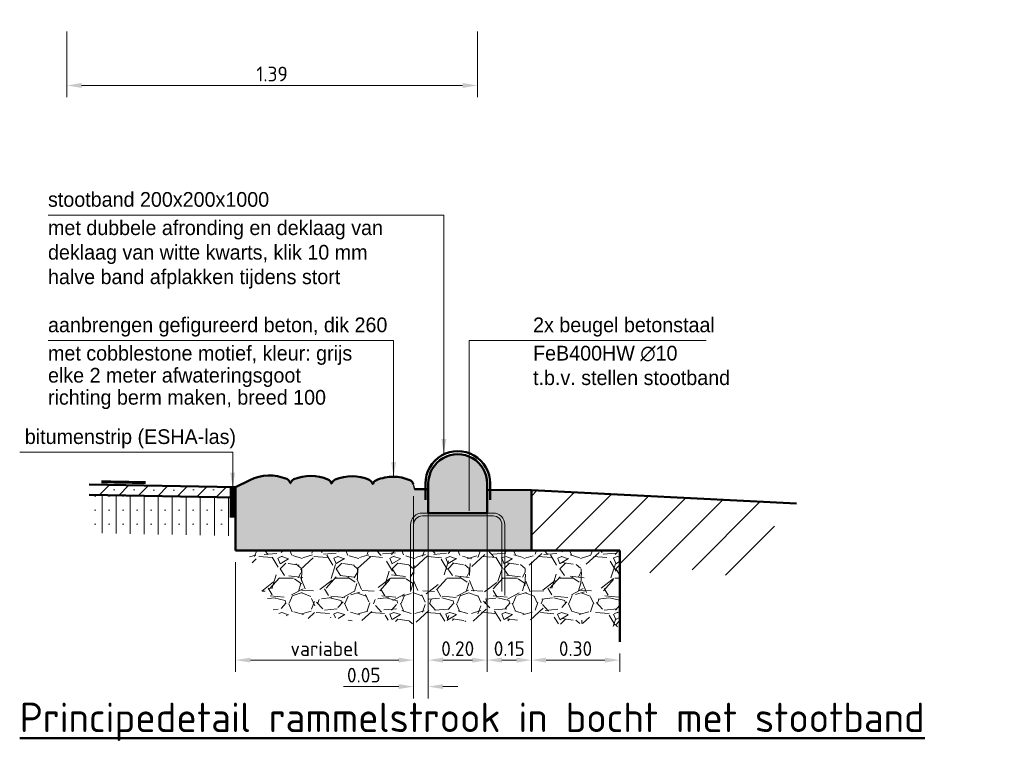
# Model space of a CAD drawing. Header units: metres. Extents: x -699 to 2316, y -1199 to 781.
# Tile 181 of 256: x -0.25 to 3.09, y -53.26 to -50.81. Entities that reach past the tile are written whole.
import ezdxf

# ---------------------------------------------------------------- set-up
doc = ezdxf.new("R2010")
doc.units = ezdxf.units.M
doc.header["$PDMODE"] = 1
for name, color, linetype, lineweight in [('N-WE-VH-KANTVERHARDING-GD', 210, 'Continuous', 50), ('X-XX-AL-A-GS', 253, 'Continuous', 18), ('X-XX-AL-A-ZW', 8, 'Continuous', 18), ('X-XX-AL-M', 7, 'Continuous', 18), ('X-XX-AL-T25', 7, 'Continuous', 25), ('X-XX-AL-T50', 130, 'Continuous', 50)]:
    doc.layers.add(name, color=color, linetype=linetype, lineweight=lineweight)
doc.styles.add('NLCS-ISO', font='NLCS-ISO.ttf')
doc.styles.add('NLCS-ISO-M20-T25', font='NLCS-ISO.ttf', dxfattribs={"height": 0.05})
doc.styles.add('rtw_iso', font='iso-rtw.shx')
doc.dimstyles.new('NLCS-M20-T25-PIJL_A_L2_H1', dxfattribs={"dimscale": 0.02, "dimtxt": 2.5, "dimasz": 2.5, "dimexe": 2, "dimexo": 2, "dimgap": 0.7, "dimtad": 1, "dimzin": 0, "dimdsep": 46, "dimtxsty": 'NLCS-ISO-M20-T25', "dimcen": 0, "dimdle": 2, "dimclrd": 256, "dimclre": 256, "dimclrt": 256, "dimadec": 1, "dimazin": 0, "dimtfac": 1, "dimtdec": 3, "dimtofl": 0, "dimtmove": 0, "dimatfit": 3, "dimfxl": 2, "dimtfillclr": 256, "dimtolj": 1, "dimtzin": 0, "dimlwd": -1, "dimlwe": -1, "dimarcsym": 0})

# ---------------------------------------------------------------- blocks, each defined once
blk = doc.blocks.new('RTW-L_ARR')
at = {"color": 0, "linetype": 'ByBlock', "lineweight": 18}
blk.add_solid([(-1, 0.1666666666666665), (-1, -0.1666666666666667), (0, 0)], dxfattribs=at)
blk = doc.blocks.new('*D982')
at = {"layer": 'Defpoints', "color": 0, "transparency": 16777216}
for p in [(1.088497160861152, -52.42453999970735), (0.484367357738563, -52.60947688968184), (0.4843673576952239, -52.98175691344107)]:
    blk.add_point(p, dxfattribs=at)
at = {"layer": 'X-XX-AL-M', "transparency": 16777216}
for p, q in [((1.088497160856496, -52.46453999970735), (1.088497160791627, -53.0217569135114)), ((0.4843673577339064, -52.64947688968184), (0.4843673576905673, -53.02175691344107)), ((1.038497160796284, -52.98175691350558), (0.5343673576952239, -52.98175691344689))]:
    blk.add_line(p, q, dxfattribs=at)
for points in [[(0.534367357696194, -52.97342358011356), (0.5343673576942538, -52.99009024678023), (0.4843673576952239, -52.98175691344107)], [(1.038497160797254, -52.97342358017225), (1.038497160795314, -52.99009024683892), (1.088497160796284, -52.9817569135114)]]:
    blk.add_solid(points, dxfattribs=at)
at = {"layer": 'X-XX-AL-M', "transparency": 16777216, "insert": (0.7864322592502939, -52.94275691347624), "char_height": 0.05, "attachment_point": 5, "rotation": 359.9999999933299, "style": 'NLCS-ISO-M20-T25'}
blk.add_mtext('\\A1;variabel', dxfattribs=at)
blk = doc.blocks.new('*D983')
at = {"layer": 'Defpoints', "color": 0, "transparency": 16777216}
for p in [(1.138497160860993, -52.40101226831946), (1.338497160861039, -52.40309007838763), (1.338497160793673, -52.98175691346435)]:
    blk.add_point(p, dxfattribs=at)
at = {"layer": 'X-XX-AL-M', "transparency": 16777216}
for p, q in [((1.138497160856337, -52.44101226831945), (1.138497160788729, -53.02175691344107)), ((1.338497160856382, -52.44309007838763), (1.338497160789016, -53.02175691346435)), ((1.188497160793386, -52.98175691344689), (1.288497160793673, -52.98175691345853))]:
    blk.add_line(p, q, dxfattribs=at)
for points in [[(1.188497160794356, -52.97342358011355), (1.188497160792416, -52.99009024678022), (1.138497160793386, -52.98175691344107)], [(1.288497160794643, -52.9734235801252), (1.288497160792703, -52.99009024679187), (1.338497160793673, -52.98175691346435)]]:
    blk.add_solid(points, dxfattribs=at)
at = {"layer": 'X-XX-AL-M', "transparency": 16777216, "insert": (1.238497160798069, -52.94275691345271), "char_height": 0.05, "attachment_point": 5, "rotation": 359.9999999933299, "style": 'NLCS-ISO-M20-T25'}
blk.add_mtext('\\A1;0.20', dxfattribs=at)
blk = doc.blocks.new('*D984')
at = {"layer": 'Defpoints', "color": 0, "transparency": 16777216}
for p in [(1.338497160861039, -52.40309007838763), (1.488497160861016, -52.60756248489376), (1.338497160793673, -52.98175691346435)]:
    blk.add_point(p, dxfattribs=at)
at = {"layer": 'X-XX-AL-M', "transparency": 16777216}
for p, q in [((1.338497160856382, -52.44309007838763), (1.338497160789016, -53.02175691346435)), ((1.488497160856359, -52.64756248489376), (1.488497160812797, -53.02175691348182)), ((1.438497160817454, -52.98175691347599), (1.388497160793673, -52.98175691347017))]:
    blk.add_line(p, q, dxfattribs=at)
for points in [[(1.388497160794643, -52.97342358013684), (1.388497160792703, -52.9900902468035), (1.338497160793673, -52.98175691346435)], [(1.438497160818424, -52.97342358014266), (1.438497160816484, -52.99009024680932), (1.488497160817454, -52.98175691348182)]]:
    blk.add_solid(points, dxfattribs=at)
at = {"layer": 'X-XX-AL-M', "transparency": 16777216, "insert": (1.413497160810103, -52.94275691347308), "char_height": 0.05, "attachment_point": 5, "rotation": 359.9999999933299, "style": 'NLCS-ISO-M20-T25'}
blk.add_mtext('\\A1;0.15', dxfattribs=at)
blk = doc.blocks.new('*D985')
at = {"layer": 'Defpoints', "color": 0, "transparency": 16777216}
for p in [(1.488497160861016, -52.60756248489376), (1.788497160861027, -52.91936105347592), (1.788497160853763, -52.98175691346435)]:
    blk.add_point(p, dxfattribs=at)
at = {"layer": 'X-XX-AL-M', "transparency": 16777216}
for p, q in [((1.488497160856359, -52.64756248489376), (1.488497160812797, -53.02175691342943)), ((1.788497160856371, -52.95936105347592), (1.788497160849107, -53.02175691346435)), ((1.538497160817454, -52.98175691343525), (1.738497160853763, -52.98175691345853))]:
    blk.add_line(p, q, dxfattribs=at)
for points in [[(1.538497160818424, -52.97342358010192), (1.538497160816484, -52.99009024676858), (1.488497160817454, -52.98175691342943)], [(1.738497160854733, -52.9734235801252), (1.738497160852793, -52.99009024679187), (1.788497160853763, -52.98175691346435)]]:
    blk.add_solid(points, dxfattribs=at)
at = {"layer": 'X-XX-AL-M', "transparency": 16777216, "insert": (1.638497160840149, -52.94275691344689), "char_height": 0.05, "attachment_point": 5, "rotation": 359.9999999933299, "style": 'NLCS-ISO-M20-T25'}
blk.add_mtext('\\A1;0.30', dxfattribs=at)
blk = doc.blocks.new('*D986')
at = {"layer": 'Defpoints', "color": 0, "transparency": 16777216}
for p in [(1.088497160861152, -52.38453999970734), (1.138497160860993, -52.40101226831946), (1.08849716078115, -53.07175691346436)]:
    blk.add_point(p, dxfattribs=at)
at = {"layer": 'X-XX-AL-M', "transparency": 16777216}
for p, q in [((1.088497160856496, -52.42453999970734), (1.088497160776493, -53.11175691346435)), ((1.138497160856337, -52.44101226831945), (1.138497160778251, -53.11175691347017)), ((1.03849716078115, -53.07175691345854), (0.8504971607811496, -53.07175691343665)), ((1.188497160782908, -53.07175691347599), (1.238497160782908, -53.07175691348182))]:
    blk.add_line(p, q, dxfattribs=at)
for points in [[(1.03849716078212, -53.0634235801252), (1.03849716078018, -53.08009024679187), (1.08849716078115, -53.07175691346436)], [(1.188497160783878, -53.06342358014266), (1.188497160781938, -53.08009024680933), (1.138497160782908, -53.07175691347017)]]:
    blk.add_solid(points, dxfattribs=at)
at = {"layer": 'X-XX-AL-M', "transparency": 16777216, "insert": (0.9194971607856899, -53.03275691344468), "char_height": 0.05, "attachment_point": 5, "rotation": 359.9999999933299, "style": 'NLCS-ISO-M20-T25'}
blk.add_mtext('\\A1;0.05', dxfattribs=at)
blk = doc.blocks.new('*D1935')
at = {"layer": 'Defpoints', "color": 0, "transparency": 16777216}
for p in [(-0.08890879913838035, -50.80642408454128), (1.305136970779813, -50.80642408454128), (1.305136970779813, -51.0298730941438)]:
    blk.add_point(p, dxfattribs=at)
at = {"layer": 'X-XX-AL-M', "transparency": 16777216}
for p, q in [((-0.08890879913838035, -50.84642408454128), (-0.08890879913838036, -51.06987309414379)), ((1.305136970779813, -50.84642408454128), (1.305136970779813, -51.06987309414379)), ((-0.03890879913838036, -51.0298730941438), (1.255136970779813, -51.0298730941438))]:
    blk.add_line(p, q, dxfattribs=at)
for points in [[(-0.03890879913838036, -51.02153976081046), (-0.03890879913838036, -51.03820642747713), (-0.08890879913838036, -51.0298730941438)], [(1.255136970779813, -51.02153976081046), (1.255136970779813, -51.03820642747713), (1.305136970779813, -51.0298730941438)]]:
    blk.add_solid(points, dxfattribs=at)
at = {"layer": 'X-XX-AL-M', "transparency": 16777216, "insert": (0.6081140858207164, -50.99087309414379), "char_height": 0.05, "attachment_point": 5, "style": 'NLCS-ISO-M20-T25'}
blk.add_mtext('\\A1;1.39', dxfattribs=at)

msp = doc.modelspace()

# ---------------------------------------------------------------- hatches: boundary and pattern name
at = {"layer": 'X-XX-AL-A-GS', "linetype": 'Continuous'}
h = msp.add_hatch(color=254, dxfattribs=at)
edge = h.paths.add_edge_path()
edge.add_line((1.338704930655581, -52.38309115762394), (1.338497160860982, -52.40309007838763))
edge.add_line((1.338497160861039, -52.40309007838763), (1.138507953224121, -52.40101238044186))
edge.add_line((1.138507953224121, -52.40101238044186), (1.13871572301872, -52.38101345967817))
edge.add_arc((1.238710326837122, -52.38205230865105), 0.1, 359.40477267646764, 539.4047726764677, ccw=False)
msp.add_hatch(color=254, dxfattribs=at).paths.add_polyline_path([(1.488497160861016, -52.40464843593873), (1.488497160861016, -52.60947688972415), (0.484367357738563, -52.60947688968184), (0.4843673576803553, -52.5744867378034), (0.484367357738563, -52.49949517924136), (0.4843673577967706, -52.42950221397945), (0.484367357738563, -52.39450713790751), (0.5323770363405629, -52.37050229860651, -0.2190890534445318), (0.6577443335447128, -52.36645339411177, -0.2320964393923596), (0.6693034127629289, -52.37975014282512, 0.7500202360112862), (0.6709026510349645, -52.37978898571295, -0.2215832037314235), (0.6823480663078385, -52.36735870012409, -0.199999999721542), (0.7977316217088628, -52.36785326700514, -0.2320964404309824), (0.8092907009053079, -52.3811500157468, 0.7500202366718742), (0.810889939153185, -52.38118885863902, -0.2215832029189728), (0.82233535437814, -52.3687585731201, -0.2000000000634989), (0.9377189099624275, -52.36925313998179, -0.2320964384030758), (0.9492779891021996, -52.38254988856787, 0.7500202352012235), (0.9508772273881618, -52.38258873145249, -0.2215832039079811), (0.962322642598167, -52.37015844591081, -0.1012917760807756), (1.021413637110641, -52.35887923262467, -0.0941015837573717), (1.076132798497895, -52.37062385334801, -0.2320964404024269), (1.087691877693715, -52.38392060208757), (1.09210123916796, -52.40053025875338)])
at = {"layer": 'X-XX-AL-A-GS'}
h = msp.add_hatch(dxfattribs=at)
h.set_pattern_fill('VD-SMAB', color=256, scale=0.5079999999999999, angle=-14.90447471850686, style=0, pattern_type=2)
h.set_pattern_definition([(45.00000000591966, (231.4933439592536, 203.6343574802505), (-0.03367596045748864, 0.03367596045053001), []), (45.00000000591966, (231.5270199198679, 203.6343574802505), (-0.03367596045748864, 0.03367596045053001), [0, -0.04762499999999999])])
h.paths.add_polyline_path([(0.0247027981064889, -52.38598828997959), (0.4843673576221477, -52.3945071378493), (0.4843673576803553, -52.42950221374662), (0.0247027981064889, -52.42098336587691)])
h = msp.add_hatch(dxfattribs=at)
h.set_pattern_fill('VD-STAB', color=256, scale=0.5079999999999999, angle=30.09552528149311, style=0, pattern_type=2)
h.set_pattern_definition([(90, (-3.302759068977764, -53.06744179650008), (-0.04762499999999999, -1.550475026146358e-12), []), (90, (-3.278946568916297, -53.04362929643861), (-0.04762499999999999, -1.550475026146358e-12), [0, -0.04762499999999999])])
h.paths.add_polyline_path([(-0.00702560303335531, -52.42039535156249), (0.4843673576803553, -52.42950221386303), (0.4843673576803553, -52.49450221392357), (-0.007025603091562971, -52.48539535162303)])
h.paths.add_polyline_path([(-0.007025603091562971, -52.48539535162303), (0.4843673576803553, -52.49450221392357), (0.4843673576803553, -52.49949517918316), (0.4843673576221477, -52.5595022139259), (-0.007025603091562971, -52.55039535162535)])
h = msp.add_hatch(dxfattribs=at)
h.set_pattern_fill('ANSI31', color=256, scale=0.75, style=0)
h.set_pattern_definition([(45, (-3.114413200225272, -50.00085405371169), (-0.06629126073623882, 0.06629126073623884), [])])
h.paths.add_polyline_path([(1.488497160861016, -52.40463976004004), (2.352525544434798, -52.44784117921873), (2.27214906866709, -52.61492099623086), (2.172746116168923, -52.69770559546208), (2.007075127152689, -52.67011072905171), (1.788497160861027, -52.69875926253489), (1.788497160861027, -52.61033094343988), (1.488497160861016, -52.61033094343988)])
at = {"layer": 'X-XX-AL-A-ZW'}
h = msp.add_hatch(dxfattribs=at)
h.set_pattern_fill('GRAVEL', color=256, scale=0.19, angle=5.919661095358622e-09, style=0)
h.set_pattern_definition([(228.0128000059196, (-2.956648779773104, -49.94051314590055), (-1.519999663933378, -1.710000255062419), [0.02556184, -2.53062672]), (184.9697000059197, (-2.973748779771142, -49.95951314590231), (2.28000019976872, 0.189998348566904), [0.04386492, -4.34262575]), (132.5104000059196, (-3.017448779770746, -49.96331314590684), (1.899998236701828, -2.090001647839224), [0.03092972, -3.06204608]), (267.2737000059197, (-3.091548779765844, -50.0108131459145), (0.1899992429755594, 3.800000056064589), [0.03994522, -3.95457602]), (292.8337000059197, (-3.093448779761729, -50.05071314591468), (-0.9500018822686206, 2.279999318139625), [0.03916945, -3.87778087]), (357.2737000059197, (-3.078248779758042, -50.08681314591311), (-3.800000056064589, 0.1899992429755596), [0.03994522, -3.95457602]), (37.69420000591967, (-3.038348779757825, -50.088713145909), (-2.470001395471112, -1.899998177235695), [0.05282550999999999, -5.22972131]), (72.25530000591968, (-2.996548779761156, -50.05641314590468), (1.33000204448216, 4.179999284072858), [0.04987272, -4.93740099]), (121.4296000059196, (-2.981348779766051, -50.00891314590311), (-1.520001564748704, 2.469999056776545), [0.04008050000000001, -3.96797387]), (175.2364000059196, (-3.002248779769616, -49.97471314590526), (2.090000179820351, -0.1899983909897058), [0.04575808, -2.24214497]), (222.3974000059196, (-3.047848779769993, -49.97091314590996), (-2.280001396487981, -2.089998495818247), [0.05917512, -5.858341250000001]), (138.8141000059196, (-2.903448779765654, -50.01271314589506), (-1.330000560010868, 1.139999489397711), [0.02019719, -1.99953036]), (171.4692000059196, (-2.918648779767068, -49.99941314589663), (2.469999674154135, -0.3800015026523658), [0.03842503, -3.80408709]), (225.0000000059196, (-2.956648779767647, -49.99371314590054), (1.963032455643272e-11, -0.1900000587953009), [0.02686999, -0.24183048]), (203.1986000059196, (-2.969948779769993, -49.97091314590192), (0.9499999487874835, 0.380000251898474), [0.01447002, -1.43252685]), (291.8014000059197, (-2.983248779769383, -49.9766131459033), (-0.1899999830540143, 0.570000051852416), [0.02046357, -1.00271778]), (30.96380000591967, (-2.975648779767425, -49.99561314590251), (0.5699996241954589, 0.3800004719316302), [0.03323651, -1.07464437]), (161.5651000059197, (-2.947148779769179, -49.97851314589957), (0.3800000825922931, -0.1899996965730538), [0.02403328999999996, -0.5767995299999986]), (16.38950000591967, (-3.093448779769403, -49.97661314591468), (1.900000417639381, 0.5699986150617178), [0.033668, -3.33314055]), (70.34620000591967, (-3.061148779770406, -49.96711314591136), (-0.7599990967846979, -2.090000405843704), [0.02824559, -2.79630752]), (293.1986000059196, (-2.947148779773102, -49.94051314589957), (-0.380000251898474, 0.9499999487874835), [0.02893985, -1.41805702]), (343.6105000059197, (-2.935748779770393, -49.9671131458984), (-1.900000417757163, 0.5699986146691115), [0.033668, -3.33314055]), (339.4440000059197, (-3.093448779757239, -50.09441314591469), (-0.950000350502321, 0.3799992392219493), [0.0324672, -1.59089356]), (294.7751000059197, (-3.063048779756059, -50.10581314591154), (-0.9499985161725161, 2.090000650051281), [0.02720381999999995, -2.693182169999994]), (66.80140000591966, (-2.945248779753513, -50.13051314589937), (0.3800002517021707, 0.9499999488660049), [0.02893985, -1.41805702]), (17.35400000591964, (-2.933848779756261, -50.10391314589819), (-2.470000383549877, -0.759998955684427), [0.03184989, -3.15313056]), (69.44400000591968, (-3.038348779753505, -50.13051314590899), (-0.3799992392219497, -0.9500003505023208), [0.0162336, -1.60712716]), (101.3099000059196, (-2.956648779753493, -50.13051314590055), (-0.1899995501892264, 0.7600001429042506), [0.00968809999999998, -0.9591255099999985]), (165.9638000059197, (-2.958548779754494, -50.12101314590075), (0.5700001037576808, -0.1899996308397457), [0.03916945, -0.7442205]), (186.0090000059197, (-2.996548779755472, -50.11151314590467), (1.899999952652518, 0.1899998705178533), [0.0362995, -3.59364537]), (303.6901000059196, (-2.975648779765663, -50.01271314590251), (-0.1900002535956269, 0.3799999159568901), [0.02740218, -0.6576525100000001]), (353.1572000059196, (-2.96044877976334, -50.03551314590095), (3.229999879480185, -0.3800015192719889), [0.04784086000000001, -4.736236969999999]), (60.94540000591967, (-2.912948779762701, -50.04121314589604), (-0.7600000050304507, -1.330000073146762), [0.01956164, -1.93660806]), (90, (-2.903448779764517, -50.02411314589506), (-0.1900000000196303, 0.1899999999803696), [0.0114, -0.1786]), (120.2564000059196, (-3.000348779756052, -50.10581314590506), (0.7599990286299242, -1.330000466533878), [0.02639556, -2.6131688]), (48.01280000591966, (-3.013648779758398, -50.08301314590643), (1.519999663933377, 1.71000025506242), [0.05112368, -2.505064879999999]), (5.919661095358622e-09, (-2.979448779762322, -50.04501314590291), (0.1899999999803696, 0.1900000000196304), [0.0494, -0.1406]), (325.3048000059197, (-2.93004877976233, -50.04501314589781), (-1.899998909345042, 1.330001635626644), [0.03004166, -2.97412206]), (254.0546000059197, (-2.905348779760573, -50.06211314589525), (-0.189999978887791, -0.760000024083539), [0.02766437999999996, -1.355556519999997]), (207.6460000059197, (-2.912948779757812, -50.08871314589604), (-3.609999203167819, -1.90000146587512), [0.04504235, -4.45920006]), (175.4261000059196, (-2.952848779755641, -50.10961314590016), (-2.470000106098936, 0.1899990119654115), [0.04765181, -4.717524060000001])])
h.paths.add_polyline_path([(0.5531387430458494, -52.6796951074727), (0.5207433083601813, -52.60951619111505), (1.50330262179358, -52.60951619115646), (1.788302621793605, -52.60951619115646), (1.788302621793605, -52.87002986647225), (1.688487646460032, -52.85687614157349), (1.585794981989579, -52.85980175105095), (1.479581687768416, -52.8441589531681), (1.300717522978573, -52.85494420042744), (1.22506278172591, -52.8464146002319), (1.072784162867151, -52.86008521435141), (1.005521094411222, -52.84566727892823), (0.8782294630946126, -52.8478190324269), (0.8210870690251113, -52.83782052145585), (0.6875800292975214, -52.84182763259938), (0.6164743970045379, -52.81908539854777), (0.5952766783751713, -52.77535324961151), (0.5597937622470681, -52.72912228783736)])

# ---------------------------------------------------------------- linework, layer by layer
at = {"linetype": 'Continuous'}
msp.add_line((1.087691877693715, -52.38392060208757), (1.09210123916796, -52.40053025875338), dxfattribs=at)
at = {"layer": 'N-WE-VH-KANTVERHARDING-GD'}
for p, q in [((-0.01325675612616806, -52.3852847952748), (0.484367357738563, -52.39450713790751)), ((0.484367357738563, -52.39450713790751), (0.5323770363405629, -52.37050229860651)), ((0.484367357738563, -52.39450713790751), (0.4843673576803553, -52.59058238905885)), ((0.484367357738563, -52.39450713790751), (0.4843673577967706, -52.42950221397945)), ((0.4843673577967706, -52.42950221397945), (-0.01325675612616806, -52.42027987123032)), ((1.09210123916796, -52.40053025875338), (1.138710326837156, -52.40101448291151)), ((1.338710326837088, -52.40309229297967), (1.488555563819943, -52.40464904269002)), ((1.488497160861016, -52.40464843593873), (1.488497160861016, -52.60947688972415)), ((1.488555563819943, -52.40464904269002), (2.388715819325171, -52.44965705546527)), ((0.4843673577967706, -52.42950221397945), (0.484367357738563, -52.49949517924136)), ((0.484367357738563, -52.49949517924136), (0.4843673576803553, -52.5744867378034)), ((0.484367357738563, -52.60947688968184), (0.4843673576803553, -52.5744867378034)), ((1.584217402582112, -52.60947688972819), (0.484367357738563, -52.60947688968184)), ((1.584217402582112, -52.60947688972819), (1.788497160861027, -52.60947688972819)), ((1.788497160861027, -52.91936105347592), (1.788497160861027, -52.60947688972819))]:
    msp.add_line(p, q, dxfattribs=at)
for points in [[(1.348710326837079, -52.43705230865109), (1.348710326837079, -52.38205230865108, 1), (1.128710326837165, -52.38205230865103), (1.128710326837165, -52.43705230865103)], [(1.138710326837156, -52.38205230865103), (1.138710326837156, -52.48205230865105), (1.338710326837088, -52.48205230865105), (1.338710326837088, -52.38205230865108, 1), (1.138710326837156, -52.38205230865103, 1)]]:
    msp.add_lwpolyline(points, format="xyb", dxfattribs=at)
at = {"layer": 'N-WE-VH-KANTVERHARDING-GD', "flags": 128}
for points in [[(1.020920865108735, -52.35887349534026, 0.1004620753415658), (0.9623226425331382, -52.37015844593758, 0.2215832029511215), (0.9508772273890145, -52.38258873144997, -0.75002023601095), (0.949277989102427, -52.38254988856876, 0.2320964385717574), (0.9377189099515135, -52.36925313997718, 0.1999999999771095), (0.8223353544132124, -52.36875857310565, 0.221583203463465), (0.8108899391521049, -52.38118885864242, -0.75002023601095), (0.8092907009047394, -52.38115001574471, 0.2320964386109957), (0.7977316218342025, -52.36785326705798, 0.1999999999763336), (0.6823480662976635, -52.36735870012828, 0.2215832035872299), (0.6709026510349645, -52.37978898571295, -0.75002023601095), (0.6693034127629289, -52.37975014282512, 0.2320964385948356), (0.6577443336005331, -52.36645339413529, 0.2190890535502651), (0.5323770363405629, -52.37050229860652, 0.2190890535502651)], [(1.087691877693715, -52.38392060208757, 0.2320964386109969), (1.076132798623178, -52.37062385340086, 0.09757736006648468), (1.019347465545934, -52.35884433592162)]]:
    msp.add_lwpolyline(points, format="xyb", dxfattribs=at)
for points, const_width in [([(0.02854723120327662, -52.37605953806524), (0.1785347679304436, -52.37883921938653)], 0.01), ([(0.4743673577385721, -52.39450713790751), (0.4743673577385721, -52.49795730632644)], 0.01999999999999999)]:
    msp.add_lwpolyline(points, dxfattribs=dict(at, const_width=const_width))
at = {"layer": 'N-WE-VH-KANTVERHARDING-GD', "lineweight": 18}
for points in [[(1.078710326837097, -52.74535574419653), (1.078710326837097, -52.52205230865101, -0.41421356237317), (1.118710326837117, -52.48205230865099), (1.35871032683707, -52.48205230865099, -0.41421356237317), (1.39871032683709, -52.52205230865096), (1.398710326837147, -52.76202315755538)], [(1.088710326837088, -52.75480042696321), (1.088710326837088, -52.52205230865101, -0.4142135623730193), (1.118710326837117, -52.49205230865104), (1.35871032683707, -52.49205230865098, -0.414213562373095), (1.388710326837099, -52.52205230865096), (1.388710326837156, -52.74924462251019)]]:
    msp.add_lwpolyline(points, format="xyb", dxfattribs=at)
at = {"layer": 'X-XX-AL-M', "lineweight": 18}
for p, q in [((-0.1528043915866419, -51.47016601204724), (1.191323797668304, -51.4701660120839)), ((1.191323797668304, -52.28110621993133), (1.191323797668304, -51.4701660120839)), ((-0.1528043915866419, -51.8962268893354), (1.020920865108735, -51.89622688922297)), ((1.020920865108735, -52.35887349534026), (1.020920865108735, -51.89622688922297)), ((1.277394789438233, -51.8962268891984), (2.082111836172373, -51.89622688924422)), ((1.277394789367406, -52.47474019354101), (1.277394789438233, -51.8962268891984)), ((-0.2489852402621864, -52.27597594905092), (0.4743673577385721, -52.27597594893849)), ((0.4743673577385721, -52.39450713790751), (0.4743673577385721, -52.27597594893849))]:
    msp.add_line(p, q, dxfattribs=at)

# ---------------------------------------------------------------- block references
at = {"layer": 'X-XX-AL-M', "lineweight": 18, "xscale": -0.04999999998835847, "yscale": 0.04999999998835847, "zscale": 0.04999999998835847, "rotation": 90}
for p in [(1.191323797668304, -52.28110621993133), (1.020920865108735, -52.35887349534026), (0.4743673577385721, -52.39450713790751), (1.277394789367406, -52.47474019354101)]:
    msp.add_blockref('RTW-L_ARR', p, dxfattribs=at)

# ---------------------------------------------------------------- texts
at = {"layer": 'X-XX-AL-M', "style": 'rtw_iso'}
for s, p in [('stootband 200x200x1000', (-0.1528043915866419, -51.44188029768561)), ('aanbrengen gefigureerd beton, dik 260', (-0.1528043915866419, -51.86794117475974)), ('bitumenstrip (ESHA-las) ', (-0.231524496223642, -52.24769023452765))]:
    msp.add_text(s, height=0.04999999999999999, rotation=359.9999999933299, dxfattribs=at).set_placement(p)
for s, p in [('deklaag van witte kwarts, klik 10 mm', (-0.1528043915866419, -51.62135648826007)), ('halve band afplakken tijdens stort', (-0.1528043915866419, -51.7046898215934)), ('2x beugel betonstaal', (1.49441898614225, -51.8679411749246)), ('FeB400HW ∅10', (1.49441898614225, -51.96408403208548)), ('t.b.v. stellen stootband', (1.49441898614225, -52.04741736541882))]:
    msp.add_text(s, height=0.05, dxfattribs=at).set_placement(p)
at = {"layer": 'X-XX-AL-T25', "style": 'rtw_iso'}
for s, p in [('met dubbele afronding en deklaag van', (-0.1528043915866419, -51.53802315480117)), ('met cobblestone motief, kleur: grijs', (-0.1528043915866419, -51.96408403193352)), ('elke 2 meter afwateringsgoot ', (-0.1528043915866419, -52.0390840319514)), ('richting berm maken, breed 100', (-0.1528043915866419, -52.11408403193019))]:
    msp.add_text(s, height=0.04999999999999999, rotation=359.9999999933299, dxfattribs=at).set_placement(p)
at = {"layer": 'X-XX-AL-T50', "style": 'NLCS-ISO'}
msp.add_text('%%UPrincipedetail rammelstrook in bocht met stootband', height=0.09999999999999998, rotation=6.670106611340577e-09, dxfattribs=at).set_placement((-0.2489852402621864, -53.22631282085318))

# ---------------------------------------------------------------- dimensions: what is measured, and where the dimension line sits
at = {"layer": 'X-XX-AL-M'}
dim = msp.add_linear_dim(base=(1.305136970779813, -51.0298730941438), p1=(-0.08890879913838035, -50.80642408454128), p2=(1.305136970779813, -50.80642408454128), dimstyle='NLCS-M20-T25-PIJL_A_L2_H1', dxfattribs=at)
dim.commit()
dim.dimension.update_dxf_attribs({"geometry": '*D1935', "text_midpoint": (0.6081140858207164, -50.99087309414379)})
for base, p1, p2, picture, middle in [((1.08849716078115, -53.07175691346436), (1.138497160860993, -52.40101226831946), (1.088497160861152, -52.38453999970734), '*D986', (0.9194971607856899, -53.03275691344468)), ((1.338497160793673, -52.98175691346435), (1.138497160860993, -52.40101226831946), (1.338497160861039, -52.40309007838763), '*D983', (1.238497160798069, -52.94275691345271)), ((1.338497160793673, -52.98175691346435), (1.488497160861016, -52.60756248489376), (1.338497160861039, -52.40309007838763), '*D984', (1.413497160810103, -52.94275691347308)), ((1.788497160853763, -52.98175691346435), (1.488497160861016, -52.60756248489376), (1.788497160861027, -52.91936105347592), '*D985', (1.638497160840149, -52.94275691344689))]:
    dim = msp.add_linear_dim(base=base, p1=p1, p2=p2, angle=179.9999999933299, dimstyle='NLCS-M20-T25-PIJL_A_L2_H1', dxfattribs=at)
    dim.commit()
    dim.dimension.update_dxf_attribs({"geometry": picture, "text_midpoint": middle})
dim = msp.add_linear_dim(base=(0.4843673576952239, -52.98175691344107), p1=(1.088497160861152, -52.42453999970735), p2=(0.484367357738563, -52.60947688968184), angle=179.9999999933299, text='variabel', dimstyle='NLCS-M20-T25-PIJL_A_L2_H1', dxfattribs=at)
dim.commit()
dim.dimension.update_dxf_attribs({"geometry": '*D982', "text_midpoint": (0.7864322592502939, -52.94275691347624)})

doc.saveas('drawing.dxf')
